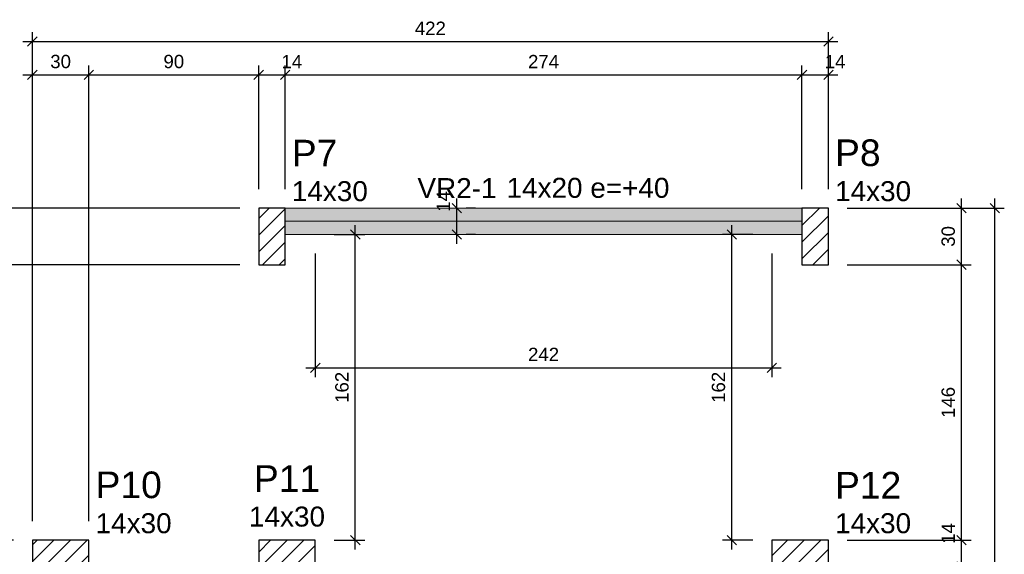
# Model space of a CAD drawing. Header units: millimetres. Extents: x 337 to 526, y -381 to -65.
# Tile 68 of 104: x 392 to 402, y -164 to -158. Entities that reach past the tile are written whole.
import ezdxf

# ---------------------------------------------------------------- set-up
doc = ezdxf.new("R2010")
doc.units = ezdxf.units.MM
doc.header["$MEASUREMENT"] = 0
doc.layers.get('0').update_dxf_attribs({"lineweight": 5})
for name, color, linetype, lineweight in [('FO-Cotas', 5, 'Continuous', 5), ('FO-Eixos', 5, 'Continuous', 5), ('FO-Hachura pilar que passa', 19, 'Continuous', 5), ('FO-Hachura viga', 43, 'Continuous', 5), ('FO-Pilares', 152, 'Continuous', 30), ('FO-Textos das vigas', 7, 'Continuous', 5), ('FO-Textos dos pilares', 7, 'Continuous', 5), ('FO-Vigas', 1, 'Continuous', 20)]:
    doc.layers.add(name, color=color, linetype=linetype, lineweight=lineweight)
doc.styles.add('Arial', font='arial.ttf')
doc.dimstyles.new('UM_50.000000', dxfattribs={"dimtxt": 0.18, "dimasz": 0.1, "dimexe": 0.1, "dimexo": 0.2, "dimgap": 0, "dimtad": 1, "dimtih": 1, "dimtoh": 1, "dimdec": 1, "dimlfac": 50, "dimzin": 0, "dimdsep": 46, "dimtxsty": 'Standard', "dimcen": 0.09, "dimdle": 0.1, "dimadec": 1, "dimazin": 2, "dimtfac": 1, "dimtdec": 4, "dimtofl": 0, "dimtmove": 0, "dimatfit": 3, "dimfxl": 1, "dimtolj": 1, "dimarcsym": 0})
pattern_1 = [(45, (378.76788, -210.79823), (-0.08838835, 0.08838835), [])]

# ---------------------------------------------------------------- blocks, each defined once
blk = doc.blocks.new('_Oblique')
at = {"color": 0, "linetype": 'ByBlock', "lineweight": -2}
blk.add_line((-0.5, -0.5), (0.5, 0.5), dxfattribs=at)
blk = doc.blocks.new('*D472')
at = {"layer": 'Defpoints', "color": 0, "transparency": 16777216}
for p in [(392.344, -158.721), (391.744, -163.653), (392.344, -163.653)]:
    blk.add_point(p, dxfattribs=at)
at = {"layer": 'FO-Cotas', "color": 0, "lineweight": -2, "transparency": 16777216}
for p, q in [((391.744, -163.453), (391.744, -158.621)), ((392.344, -163.453), (392.344, -158.621)), ((391.644, -158.721), (392.444, -158.721))]:
    blk.add_line(p, q, dxfattribs=at)
at = {"layer": 'FO-Cotas', "color": 0, "lineweight": -2, "transparency": 16777216, "xscale": 0.1, "yscale": 0.1, "zscale": 0.1, "rotation": 180}
blk.add_blockref('_Oblique', (391.744, -158.721), dxfattribs=at)
at = {"layer": 'FO-Cotas', "color": 0, "lineweight": -2, "transparency": 16777216, "xscale": 0.1, "yscale": 0.1, "zscale": 0.1}
blk.add_blockref('_Oblique', (392.344, -158.721), dxfattribs=at)
at = {"layer": 'FO-Cotas', "color": 7, "transparency": 16777216, "insert": (392.044, -158.58), "char_height": 0.1412, "attachment_point": 5, "rotation": 0.0057, "style": 'Arial'}
blk.add_mtext('\\A1;30', dxfattribs=at)
blk = doc.blocks.new('*D473')
at = {"layer": 'Defpoints', "color": 0, "transparency": 16777216}
for p in [(394.144, -158.721), (394.144, -160.133), (392.344, -163.653)]:
    blk.add_point(p, dxfattribs=at)
at = {"layer": 'FO-Cotas', "color": 0, "lineweight": -2, "transparency": 16777216}
for p, q in [((392.344, -163.453), (392.344, -158.621)), ((394.144, -159.933), (394.144, -158.621)), ((392.244, -158.721), (394.244, -158.721))]:
    blk.add_line(p, q, dxfattribs=at)
at = {"layer": 'FO-Cotas', "color": 0, "lineweight": -2, "transparency": 16777216, "xscale": 0.1, "yscale": 0.1, "zscale": 0.1, "rotation": 180}
blk.add_blockref('_Oblique', (392.344, -158.721), dxfattribs=at)
at = {"layer": 'FO-Cotas', "color": 0, "lineweight": -2, "transparency": 16777216, "xscale": 0.1, "yscale": 0.1, "zscale": 0.1}
blk.add_blockref('_Oblique', (394.144, -158.721), dxfattribs=at)
at = {"layer": 'FO-Cotas', "color": 7, "transparency": 16777216, "insert": (393.244, -158.58), "char_height": 0.1412, "attachment_point": 5, "rotation": 0.0057, "style": 'Arial'}
blk.add_mtext('\\A1;90', dxfattribs=at)
blk = doc.blocks.new('*D474')
at = {"layer": 'Defpoints', "color": 0, "transparency": 16777216}
for p in [(394.424, -158.721), (394.144, -160.133), (394.424, -160.133)]:
    blk.add_point(p, dxfattribs=at)
at = {"layer": 'FO-Cotas', "color": 0, "lineweight": -2, "transparency": 16777216}
for p, q in [((394.144, -159.933), (394.144, -158.621)), ((394.424, -159.933), (394.424, -158.621)), ((394.044, -158.721), (394.524, -158.721))]:
    blk.add_line(p, q, dxfattribs=at)
at = {"layer": 'FO-Cotas', "color": 0, "lineweight": -2, "transparency": 16777216, "xscale": 0.1, "yscale": 0.1, "zscale": 0.1, "rotation": 180}
blk.add_blockref('_Oblique', (394.144, -158.721), dxfattribs=at)
at = {"layer": 'FO-Cotas', "color": 0, "lineweight": -2, "transparency": 16777216, "xscale": 0.1, "yscale": 0.1, "zscale": 0.1}
blk.add_blockref('_Oblique', (394.424, -158.721), dxfattribs=at)
at = {"layer": 'FO-Cotas', "color": 7, "transparency": 16777216, "insert": (394.495, -158.58), "char_height": 0.1412, "attachment_point": 5, "rotation": 0.0057, "style": 'Arial'}
blk.add_mtext('\\A1;14', dxfattribs=at)
blk = doc.blocks.new('*D475')
at = {"layer": 'Defpoints', "color": 0, "transparency": 16777216}
for p in [(399.904, -158.721), (394.424, -160.133), (399.904, -160.133)]:
    blk.add_point(p, dxfattribs=at)
at = {"layer": 'FO-Cotas', "color": 0, "lineweight": -2, "transparency": 16777216}
for p, q in [((394.424, -159.933), (394.424, -158.621)), ((399.904, -159.933), (399.904, -158.621)), ((394.324, -158.721), (400.004, -158.721))]:
    blk.add_line(p, q, dxfattribs=at)
at = {"layer": 'FO-Cotas', "color": 0, "lineweight": -2, "transparency": 16777216, "xscale": 0.1, "yscale": 0.1, "zscale": 0.1, "rotation": 180}
blk.add_blockref('_Oblique', (394.424, -158.721), dxfattribs=at)
at = {"layer": 'FO-Cotas', "color": 0, "lineweight": -2, "transparency": 16777216, "xscale": 0.1, "yscale": 0.1, "zscale": 0.1}
blk.add_blockref('_Oblique', (399.904, -158.721), dxfattribs=at)
at = {"layer": 'FO-Cotas', "color": 7, "transparency": 16777216, "insert": (397.164, -158.58), "char_height": 0.1412, "attachment_point": 5, "rotation": 0.0057, "style": 'Arial'}
blk.add_mtext('\\A1;274', dxfattribs=at)
blk = doc.blocks.new('*D476')
at = {"layer": 'Defpoints', "color": 0, "transparency": 16777216}
for p in [(400.184, -158.721), (399.904, -160.133), (400.184, -160.133)]:
    blk.add_point(p, dxfattribs=at)
at = {"layer": 'FO-Cotas', "color": 0, "lineweight": -2, "transparency": 16777216}
for p, q in [((399.904, -159.933), (399.904, -158.621)), ((400.184, -159.933), (400.184, -158.621)), ((399.804, -158.721), (400.284, -158.721))]:
    blk.add_line(p, q, dxfattribs=at)
at = {"layer": 'FO-Cotas', "color": 0, "lineweight": -2, "transparency": 16777216, "xscale": 0.1, "yscale": 0.1, "zscale": 0.1, "rotation": 180}
blk.add_blockref('_Oblique', (399.904, -158.721), dxfattribs=at)
at = {"layer": 'FO-Cotas', "color": 0, "lineweight": -2, "transparency": 16777216, "xscale": 0.1, "yscale": 0.1, "zscale": 0.1}
blk.add_blockref('_Oblique', (400.184, -158.721), dxfattribs=at)
at = {"layer": 'FO-Cotas', "color": 7, "transparency": 16777216, "insert": (400.255, -158.58), "char_height": 0.1412, "attachment_point": 5, "rotation": 0.0057, "style": 'Arial'}
blk.add_mtext('\\A1;14', dxfattribs=at)
blk = doc.blocks.new('*D478')
at = {"layer": 'Defpoints', "color": 0, "transparency": 16777216}
for p in [(400.184, -158.368), (400.184, -160.133), (391.744, -163.653)]:
    blk.add_point(p, dxfattribs=at)
at = {"layer": 'FO-Cotas', "color": 0, "lineweight": -2, "transparency": 16777216}
for p, q in [((391.744, -163.453), (391.744, -158.268)), ((400.184, -159.933), (400.184, -158.268)), ((391.644, -158.368), (400.284, -158.368))]:
    blk.add_line(p, q, dxfattribs=at)
at = {"layer": 'FO-Cotas', "color": 0, "lineweight": -2, "transparency": 16777216, "xscale": 0.1, "yscale": 0.1, "zscale": 0.1, "rotation": 180}
blk.add_blockref('_Oblique', (391.744, -158.368), dxfattribs=at)
at = {"layer": 'FO-Cotas', "color": 0, "lineweight": -2, "transparency": 16777216, "xscale": 0.1, "yscale": 0.1, "zscale": 0.1}
blk.add_blockref('_Oblique', (400.184, -158.368), dxfattribs=at)
at = {"layer": 'FO-Cotas', "color": 7, "transparency": 16777216, "insert": (395.964, -158.227), "char_height": 0.1412, "attachment_point": 5, "rotation": 0.0057, "style": 'Arial'}
blk.add_mtext('\\A1;422', dxfattribs=at)
blk = doc.blocks.new('*D485')
at = {"layer": 'Defpoints', "color": 0, "transparency": 16777216}
for p in [(394.744, -160.413), (399.584, -160.413), (399.584, -161.825)]:
    blk.add_point(p, dxfattribs=at)
at = {"layer": 'FO-Cotas', "color": 0, "lineweight": -2, "transparency": 16777216}
for p, q in [((394.744, -160.613), (394.744, -161.925)), ((399.584, -160.613), (399.584, -161.925)), ((394.644, -161.825), (399.684, -161.825))]:
    blk.add_line(p, q, dxfattribs=at)
at = {"layer": 'FO-Cotas', "color": 0, "lineweight": -2, "transparency": 16777216, "xscale": 0.1, "yscale": 0.1, "zscale": 0.1, "rotation": 180}
blk.add_blockref('_Oblique', (394.744, -161.825), dxfattribs=at)
at = {"layer": 'FO-Cotas', "color": 0, "lineweight": -2, "transparency": 16777216, "xscale": 0.1, "yscale": 0.1, "zscale": 0.1}
blk.add_blockref('_Oblique', (399.584, -161.825), dxfattribs=at)
at = {"layer": 'FO-Cotas', "color": 7, "transparency": 16777216, "insert": (397.164, -161.684), "char_height": 0.1412, "attachment_point": 5, "rotation": 0.0057, "style": 'Arial'}
blk.add_mtext('\\A1;242', dxfattribs=at)
blk = doc.blocks.new('*D491')
at = {"layer": 'Defpoints', "color": 0, "transparency": 16777216}
for p in [(384.812, -163.653), (386.224, -163.673), (391.744, -163.653)]:
    blk.add_point(p, dxfattribs=at)
at = {"layer": 'FO-Cotas', "color": 0, "lineweight": -2, "transparency": 16777216}
for p, q in [((384.812, -163.773), (384.812, -163.553)), ((391.544, -163.653), (384.712, -163.653)), ((386.024, -163.673), (384.712, -163.673))]:
    blk.add_line(p, q, dxfattribs=at)
at = {"layer": 'FO-Cotas', "color": 0, "lineweight": -2, "transparency": 16777216, "xscale": 0.1, "yscale": 0.1, "zscale": 0.1}
for p, rotation in [((384.812, -163.653), 90), ((384.812, -163.673), 270)]:
    blk.add_blockref('_Oblique', p, dxfattribs=dict(at, rotation=rotation))
at = {"layer": 'FO-Cotas', "color": 7, "transparency": 16777216, "insert": (384.671, -163.582), "char_height": 0.1412, "attachment_point": 5, "rotation": 90, "style": 'Arial'}
blk.add_mtext('\\A1;1', dxfattribs=at)
blk = doc.blocks.new('*D492')
at = {"layer": 'Defpoints', "color": 0, "transparency": 16777216}
for p in [(384.812, -160.733), (394.144, -160.733), (391.744, -163.653)]:
    blk.add_point(p, dxfattribs=at)
at = {"layer": 'FO-Cotas', "color": 0, "lineweight": -2, "transparency": 16777216}
for p, q in [((384.812, -163.753), (384.812, -160.633)), ((393.944, -160.733), (384.712, -160.733)), ((391.544, -163.653), (384.712, -163.653))]:
    blk.add_line(p, q, dxfattribs=at)
at = {"layer": 'FO-Cotas', "color": 0, "lineweight": -2, "transparency": 16777216, "xscale": 0.1, "yscale": 0.1, "zscale": 0.1}
for p, rotation in [((384.812, -160.733), 90), ((384.812, -163.653), 270)]:
    blk.add_blockref('_Oblique', p, dxfattribs=dict(at, rotation=rotation))
at = {"layer": 'FO-Cotas', "color": 7, "transparency": 16777216, "insert": (384.671, -162.193), "char_height": 0.1412, "attachment_point": 5, "rotation": 90, "style": 'Arial'}
blk.add_mtext('\\A1;146', dxfattribs=at)
blk = doc.blocks.new('*D493')
at = {"layer": 'Defpoints', "color": 0, "transparency": 16777216}
for p in [(384.812, -160.133), (394.144, -160.133), (394.144, -160.733)]:
    blk.add_point(p, dxfattribs=at)
at = {"layer": 'FO-Cotas', "color": 0, "lineweight": -2, "transparency": 16777216}
for p, q in [((393.944, -160.133), (384.712, -160.133)), ((384.812, -160.833), (384.812, -160.033)), ((393.944, -160.733), (384.712, -160.733))]:
    blk.add_line(p, q, dxfattribs=at)
at = {"layer": 'FO-Cotas', "color": 0, "lineweight": -2, "transparency": 16777216, "xscale": 0.1, "yscale": 0.1, "zscale": 0.1}
for p, rotation in [((384.812, -160.133), 90), ((384.812, -160.733), 270)]:
    blk.add_blockref('_Oblique', p, dxfattribs=dict(at, rotation=rotation))
at = {"layer": 'FO-Cotas', "color": 7, "transparency": 16777216, "insert": (384.671, -160.433), "char_height": 0.1412, "attachment_point": 5, "rotation": 90, "style": 'Arial'}
blk.add_mtext('\\A1;30', dxfattribs=at)
blk = doc.blocks.new('*D494')
at = {"layer": 'Defpoints', "color": 0, "transparency": 16777216}
for p in [(384.459, -160.133), (394.144, -160.133), (386.224, -171.393)]:
    blk.add_point(p, dxfattribs=at)
at = {"layer": 'FO-Cotas', "color": 0, "lineweight": -2, "transparency": 16777216}
for p, q in [((393.944, -160.133), (384.359, -160.133)), ((384.459, -171.493), (384.459, -160.033)), ((386.024, -171.393), (384.359, -171.393))]:
    blk.add_line(p, q, dxfattribs=at)
at = {"layer": 'FO-Cotas', "color": 0, "lineweight": -2, "transparency": 16777216, "xscale": 0.1, "yscale": 0.1, "zscale": 0.1}
for p, rotation in [((384.459, -160.133), 90), ((384.459, -171.393), 270)]:
    blk.add_blockref('_Oblique', p, dxfattribs=dict(at, rotation=rotation))
at = {"layer": 'FO-Cotas', "color": 7, "transparency": 16777216, "insert": (384.318, -165.763), "char_height": 0.1412, "attachment_point": 5, "rotation": 90, "style": 'Arial'}
blk.add_mtext('\\A1;563', dxfattribs=at)
blk = doc.blocks.new('*D499')
at = {"layer": 'Defpoints', "color": 0, "transparency": 16777216}
for p in [(400.184, -163.653), (401.596, -163.653), (400.184, -163.933)]:
    blk.add_point(p, dxfattribs=at)
at = {"layer": 'FO-Cotas', "color": 0, "lineweight": -2, "transparency": 16777216}
for p, q in [((401.596, -164.033), (401.596, -163.553)), ((400.384, -163.653), (401.696, -163.653)), ((400.384, -163.933), (401.696, -163.933))]:
    blk.add_line(p, q, dxfattribs=at)
at = {"layer": 'FO-Cotas', "color": 0, "lineweight": -2, "transparency": 16777216, "xscale": 0.1, "yscale": 0.1, "zscale": 0.1}
for p, rotation in [((401.596, -163.653), 90), ((401.596, -163.933), 270)]:
    blk.add_blockref('_Oblique', p, dxfattribs=dict(at, rotation=rotation))
at = {"layer": 'FO-Cotas', "color": 7, "transparency": 16777216, "insert": (401.455, -163.582), "char_height": 0.1412, "attachment_point": 5, "rotation": 90, "style": 'Arial'}
blk.add_mtext('\\A1;14', dxfattribs=at)
blk = doc.blocks.new('*D500')
at = {"layer": 'Defpoints', "color": 0, "transparency": 16777216}
for p in [(400.184, -160.733), (401.596, -160.733), (400.184, -163.653)]:
    blk.add_point(p, dxfattribs=at)
at = {"layer": 'FO-Cotas', "color": 0, "lineweight": -2, "transparency": 16777216}
for p, q in [((401.596, -163.753), (401.596, -160.633)), ((400.384, -160.733), (401.696, -160.733)), ((400.384, -163.653), (401.696, -163.653))]:
    blk.add_line(p, q, dxfattribs=at)
at = {"layer": 'FO-Cotas', "color": 0, "lineweight": -2, "transparency": 16777216, "xscale": 0.1, "yscale": 0.1, "zscale": 0.1}
for p, rotation in [((401.596, -160.733), 90), ((401.596, -163.653), 270)]:
    blk.add_blockref('_Oblique', p, dxfattribs=dict(at, rotation=rotation))
at = {"layer": 'FO-Cotas', "color": 7, "transparency": 16777216, "insert": (401.455, -162.193), "char_height": 0.1412, "attachment_point": 5, "rotation": 90, "style": 'Arial'}
blk.add_mtext('\\A1;146', dxfattribs=at)
blk = doc.blocks.new('*D501')
at = {"layer": 'Defpoints', "color": 0, "transparency": 16777216}
for p in [(400.184, -160.133), (401.596, -160.133), (400.184, -160.733)]:
    blk.add_point(p, dxfattribs=at)
at = {"layer": 'FO-Cotas', "color": 0, "lineweight": -2, "transparency": 16777216}
for p, q in [((400.384, -160.133), (401.696, -160.133)), ((401.596, -160.833), (401.596, -160.033)), ((400.384, -160.733), (401.696, -160.733))]:
    blk.add_line(p, q, dxfattribs=at)
at = {"layer": 'FO-Cotas', "color": 0, "lineweight": -2, "transparency": 16777216, "xscale": 0.1, "yscale": 0.1, "zscale": 0.1}
for p, rotation in [((401.596, -160.133), 90), ((401.596, -160.733), 270)]:
    blk.add_blockref('_Oblique', p, dxfattribs=dict(at, rotation=rotation))
at = {"layer": 'FO-Cotas', "color": 7, "transparency": 16777216, "insert": (401.455, -160.433), "char_height": 0.1412, "attachment_point": 5, "rotation": 90, "style": 'Arial'}
blk.add_mtext('\\A1;30', dxfattribs=at)
blk = doc.blocks.new('*D502')
at = {"layer": 'Defpoints', "color": 0, "transparency": 16777216}
for p in [(400.184, -160.133), (401.949, -160.133), (392.024, -171.393)]:
    blk.add_point(p, dxfattribs=at)
at = {"layer": 'FO-Cotas', "color": 0, "lineweight": -2, "transparency": 16777216}
for p, q in [((400.384, -160.133), (402.049, -160.133)), ((401.949, -171.493), (401.949, -160.033)), ((392.224, -171.393), (402.049, -171.393))]:
    blk.add_line(p, q, dxfattribs=at)
at = {"layer": 'FO-Cotas', "color": 0, "lineweight": -2, "transparency": 16777216, "xscale": 0.1, "yscale": 0.1, "zscale": 0.1}
for p, rotation in [((401.949, -160.133), 90), ((401.949, -171.393), 270)]:
    blk.add_blockref('_Oblique', p, dxfattribs=dict(at, rotation=rotation))
at = {"layer": 'FO-Cotas', "color": 7, "transparency": 16777216, "insert": (401.808, -165.763), "char_height": 0.1412, "attachment_point": 5, "rotation": 90, "style": 'Arial'}
blk.add_mtext('\\A1;563', dxfattribs=at)
blk = doc.blocks.new('*D505')
at = {"layer": 'Defpoints', "color": 0, "transparency": 16777216}
for p in [(396.244, -160.133), (396.244, -160.133), (396.244, -160.413)]:
    blk.add_point(p, dxfattribs=at)
at = {"layer": 'FO-Cotas', "color": 0, "lineweight": -2, "transparency": 16777216}
for p, q in [((396.244, -160.513), (396.244, -160.033)), ((396.444, -160.133), (396.344, -160.133)), ((396.444, -160.413), (396.344, -160.413))]:
    blk.add_line(p, q, dxfattribs=at)
at = {"layer": 'FO-Cotas', "color": 0, "lineweight": -2, "transparency": 16777216, "xscale": 0.1, "yscale": 0.1, "zscale": 0.1}
for p, rotation in [((396.244, -160.133), 90), ((396.244, -160.413), 270)]:
    blk.add_blockref('_Oblique', p, dxfattribs=dict(at, rotation=rotation))
at = {"layer": 'FO-Cotas', "color": 7, "transparency": 16777216, "insert": (396.103, -160.062), "char_height": 0.1412, "attachment_point": 5, "rotation": 90, "style": 'Arial'}
blk.add_mtext('\\A1;14', dxfattribs=at)
blk = doc.blocks.new('*D509')
at = {"layer": 'Defpoints', "color": 0, "transparency": 16777216}
for p in [(394.744, -160.413), (395.168, -160.413), (394.744, -163.653)]:
    blk.add_point(p, dxfattribs=at)
at = {"layer": 'FO-Cotas', "color": 0, "lineweight": -2, "transparency": 16777216}
for p, q in [((395.168, -163.753), (395.168, -160.313)), ((394.944, -160.413), (395.268, -160.413)), ((394.944, -163.653), (395.268, -163.653))]:
    blk.add_line(p, q, dxfattribs=at)
at = {"layer": 'FO-Cotas', "color": 0, "lineweight": -2, "transparency": 16777216, "xscale": 0.1, "yscale": 0.1, "zscale": 0.1}
for p, rotation in [((395.168, -160.413), 90), ((395.168, -163.653), 270)]:
    blk.add_blockref('_Oblique', p, dxfattribs=dict(at, rotation=rotation))
at = {"layer": 'FO-Cotas', "color": 7, "transparency": 16777216, "insert": (395.027, -162.033), "char_height": 0.1412, "attachment_point": 5, "rotation": 90, "style": 'Arial'}
blk.add_mtext('\\A1;162', dxfattribs=at)
blk = doc.blocks.new('*D510')
at = {"layer": 'Defpoints', "color": 0, "transparency": 16777216}
for p in [(399.161, -160.413), (399.584, -160.413), (399.584, -163.653)]:
    blk.add_point(p, dxfattribs=at)
at = {"layer": 'FO-Cotas', "color": 0, "lineweight": -2, "transparency": 16777216}
for p, q in [((399.161, -163.753), (399.161, -160.313)), ((399.384, -160.413), (399.061, -160.413)), ((399.384, -163.653), (399.061, -163.653))]:
    blk.add_line(p, q, dxfattribs=at)
at = {"layer": 'FO-Cotas', "color": 0, "lineweight": -2, "transparency": 16777216, "xscale": 0.1, "yscale": 0.1, "zscale": 0.1}
for p, rotation in [((399.161, -160.413), 90), ((399.161, -163.653), 270)]:
    blk.add_blockref('_Oblique', p, dxfattribs=dict(at, rotation=rotation))
at = {"layer": 'FO-Cotas', "color": 7, "transparency": 16777216, "insert": (399.019, -162.033), "char_height": 0.1412, "attachment_point": 5, "rotation": 90, "style": 'Arial'}
blk.add_mtext('\\A1;162', dxfattribs=at)

msp = doc.modelspace()

# ---------------------------------------------------------------- hatches: boundary and pattern name
at = {"layer": 'FO-Hachura pilar que passa', "linetype": 'Continuous'}
h = msp.add_hatch(dxfattribs=at)
h.set_pattern_fill('ANSI31', color=256, style=0)
h.set_pattern_definition(pattern_1)
h.paths.add_polyline_path([(394.1443, -160.7329), (394.2843, -160.7329), (394.4243, -160.7329), (394.4243, -160.4329), (394.4243, -160.1329), (394.2843, -160.1329), (394.1443, -160.1329), (394.1443, -160.4329)])
h = msp.add_hatch(dxfattribs=at)
h.set_pattern_fill('ANSI31', color=256, style=0)
h.set_pattern_definition(pattern_1)
h.paths.add_polyline_path([(400.1841, -160.1329), (400.0441, -160.1329), (399.9041, -160.1329), (399.9041, -160.4329), (399.9041, -160.7329), (400.0441, -160.7329), (400.1841, -160.7329), (400.1841, -160.4329)])
h = msp.add_hatch(dxfattribs=at)
h.set_pattern_fill('ANSI31', color=256, style=0)
h.set_pattern_definition(pattern_1)
h.paths.add_polyline_path([(392.3441, -163.9329), (392.3441, -163.7929), (392.3441, -163.6529), (392.0441, -163.6529), (391.7441, -163.6529), (391.7441, -163.7929), (391.7441, -163.9329), (392.0441, -163.9329)])
h = msp.add_hatch(dxfattribs=at)
h.set_pattern_fill('ANSI31', color=256, style=0)
h.set_pattern_definition(pattern_1)
h.paths.add_polyline_path([(394.1443, -163.6529), (394.1443, -163.7929), (394.1443, -163.9329), (394.4443, -163.9329), (394.7443, -163.9329), (394.7443, -163.7929), (394.7443, -163.6529), (394.4443, -163.6529)])
h = msp.add_hatch(dxfattribs=at)
h.set_pattern_fill('ANSI31', color=256, style=0)
h.set_pattern_definition(pattern_1)
h.paths.add_polyline_path([(400.1841, -163.9329), (400.1841, -163.7929), (400.1841, -163.6529), (399.8841, -163.6529), (399.5841, -163.6529), (399.5841, -163.7929), (399.5841, -163.9329), (399.8841, -163.9329)])
at = {"layer": 'FO-Hachura viga', "linetype": 'Continuous'}
msp.add_hatch(color=256, dxfattribs=at).paths.add_polyline_path([(399.9041, -160.1331), (399.9041, -160.1331), (394.4241, -160.1331), (394.4241, -160.4129), (399.9041, -160.4129), (399.9041, -160.1331)])

# ---------------------------------------------------------------- linework, layer by layer
at = {"layer": 'FO-Eixos'}
msp.add_line((394.4243, -160.2729), (399.9041, -160.2729), dxfattribs=at)
at = {"layer": 'FO-Pilares'}
for points in [[(394.1443, -160.7329), (394.2843, -160.7329), (394.4243, -160.7329), (394.4243, -160.4329), (394.4243, -160.1329), (394.2843, -160.1329), (394.1443, -160.1329), (394.1443, -160.4329), (394.1443, -160.7329)], [(400.1841, -160.1329), (400.0441, -160.1329), (399.9041, -160.1329), (399.9041, -160.4329), (399.9041, -160.7329), (400.0441, -160.7329), (400.1841, -160.7329), (400.1841, -160.4329), (400.1841, -160.1329)], [(392.3441, -163.9329), (392.3441, -163.7929), (392.3441, -163.6529), (392.0441, -163.6529), (391.7441, -163.6529), (391.7441, -163.7929), (391.7441, -163.9329), (392.0441, -163.9329), (392.3441, -163.9329)], [(394.1443, -163.6529), (394.1443, -163.7929), (394.1443, -163.9329), (394.4443, -163.9329), (394.7443, -163.9329), (394.7443, -163.7929), (394.7443, -163.6529), (394.4443, -163.6529), (394.1443, -163.6529)], [(400.1841, -163.9329), (400.1841, -163.7929), (400.1841, -163.6529), (399.8841, -163.6529), (399.5841, -163.6529), (399.5841, -163.7929), (399.5841, -163.9329), (399.8841, -163.9329), (400.1841, -163.9329)]]:
    msp.add_lwpolyline(points, close=True, dxfattribs=at)
at = {"layer": 'FO-Vigas'}
for p, q in [((394.4243, -160.1329), (399.9041, -160.1329)), ((394.4243, -160.4129), (399.9041, -160.4129))]:
    msp.add_line(p, q, dxfattribs=at)

# ---------------------------------------------------------------- texts
at = {"layer": 'FO-Textos das vigas', "char_height": 0.2118, "line_spacing_factor": 0.798, "style": 'Arial'}
for s, insert, width, attachment_point in [('VR2-1', (396.6656, -160.027), 1.70715, 9), ('14x20 e=+40', (396.7715, -160.027), 3.516641, 7)]:
    msp.add_mtext(s, dxfattribs=dict(at, insert=insert, width=width, attachment_point=attachment_point))
at = {"layer": 'FO-Textos dos pilares', "line_spacing_factor": 0.798, "style": 'Arial'}
for s, insert, char_height, width, attachment_point in [('P7', (394.4949, -159.6916), 0.2824, 0.920846, 7), ('P8', (400.2547, -159.6916), 0.2824, 0.920846, 7), ('14x30', (394.4949, -160.0623), 0.2118, 1.640981, 7), ('14x30', (400.2547, -160.0623), 0.2118, 1.640981, 7), ('P10', (392.4147, -163.2116), 0.2824, 1.339547, 7), ('P11', (394.4441, -163.1412), 0.2824, 1.339547, 8), ('P12', (400.2547, -163.2116), 0.2824, 1.339547, 7), ('14x30', (394.4441, -163.5119), 0.2118, 1.640981, 8), ('14x30', (392.4147, -163.5823), 0.2118, 1.640981, 7), ('14x30', (400.2547, -163.5823), 0.2118, 1.640981, 7)]:
    msp.add_mtext(s, dxfattribs=dict(at, insert=insert, char_height=char_height, width=width, attachment_point=attachment_point))

# ---------------------------------------------------------------- dimensions: what is measured, and where the dimension line sits
at = {"layer": 'FO-Cotas'}
for base, p1, p2, picture, middle in [((400.1841, -158.3679), (391.7441, -163.6529), (400.1841, -160.1329), '*D478', (395.9641, -158.2267)), ((392.3441, -158.7209), (391.7441, -163.6529), (392.3441, -163.6529), '*D472', (392.0441, -158.5797)), ((394.1443, -158.7209), (392.3441, -163.6529), (394.1443, -160.1329), '*D473', (393.2442, -158.5797)), ((394.4243, -158.7209), (394.1443, -160.1329), (394.4243, -160.1329), '*D474', (394.4949, -158.5797)), ((399.9041, -158.7209), (394.4243, -160.1329), (399.9041, -160.1329), '*D475', (397.1642, -158.5797)), ((400.1841, -158.7209), (399.9041, -160.1329), (400.1841, -160.1329), '*D476', (400.2547, -158.5797)), ((399.5841, -161.8249), (394.7443, -160.4129), (399.5841, -160.4129), '*D485', (397.1642, -161.6837))]:
    dim = msp.add_linear_dim(base=base, p1=p1, p2=p2, dimstyle='UM_50.000000', override={"dimtxt": 0.1412, "dimasz": 0.1, "dimexe": 0.1, "dimexo": 0.2, "dimtad": 1, "dimtih": 0, "dimtoh": 0, "dimdec": 1, "dimlfac": 50, "dimzin": 8, "dimtxsty": 'Arial', "dimblk": 'Oblique', "dimblk1": 'Oblique', "dimblk2": 'Oblique', "dimsah": 1, "dimdle": 0.1, "dimse1": 0, "dimse2": 0, "dimclrt": 7, "dimadec": 1, "dimazin": 3, "dimtmove": 2, "dimldrblk": 'Oblique'}, dxfattribs=at)
    dim.commit()
    dim.dimension.update_dxf_attribs({"geometry": picture, "text_midpoint": middle, "dimtype": 160, "text_rotation": 0.00573})
for base, p1, p2, picture, middle in [((396.2443, -160.1329), (396.2443, -160.4129), (396.2443, -160.1329), '*D505', (396.1031, -160.0623)), ((384.4591, -160.1329), (386.2241, -171.3931), (394.1443, -160.1329), '*D494', (384.3179, -165.763)), ((384.8121, -160.1329), (394.1443, -160.7329), (394.1443, -160.1329), '*D493', (384.6709, -160.4329)), ((401.9491, -160.1329), (392.0241, -171.3931), (400.1841, -160.1329), '*D502', (401.8079, -165.763)), ((401.5961, -160.1329), (400.1841, -160.7329), (400.1841, -160.1329), '*D501', (401.4549, -160.4329)), ((395.1679, -160.4129), (394.7443, -163.6529), (394.7443, -160.4129), '*D509', (395.0267, -162.0329)), ((399.1605, -160.4129), (399.5841, -163.6529), (399.5841, -160.4129), '*D510', (399.0193, -162.0329)), ((384.8121, -160.7329), (391.7441, -163.6529), (394.1443, -160.7329), '*D492', (384.6709, -162.1929)), ((401.5961, -160.7329), (400.1841, -163.6529), (400.1841, -160.7329), '*D500', (401.4549, -162.1929)), ((401.5961, -163.6529), (400.1841, -163.9329), (400.1841, -163.6529), '*D499', (401.4549, -163.5823)), ((384.8121, -163.6529), (386.2241, -163.6729), (391.7441, -163.6529), '*D491', (384.6709, -163.5823))]:
    dim = msp.add_linear_dim(base=base, p1=p1, p2=p2, angle=90, dimstyle='UM_50.000000', override={"dimtxt": 0.1412, "dimasz": 0.1, "dimexe": 0.1, "dimexo": 0.2, "dimtad": 1, "dimtih": 0, "dimtoh": 0, "dimdec": 1, "dimlfac": 50, "dimzin": 8, "dimtxsty": 'Arial', "dimblk": 'Oblique', "dimblk1": 'Oblique', "dimblk2": 'Oblique', "dimsah": 1, "dimdle": 0.1, "dimse1": 0, "dimse2": 0, "dimclrt": 7, "dimadec": 1, "dimazin": 3, "dimtmove": 2, "dimldrblk": 'Oblique'}, dxfattribs=at)
    dim.commit()
    dim.dimension.update_dxf_attribs({"geometry": picture, "text_midpoint": middle, "dimtype": 160, "text_rotation": 90})

doc.saveas('drawing.dxf')
